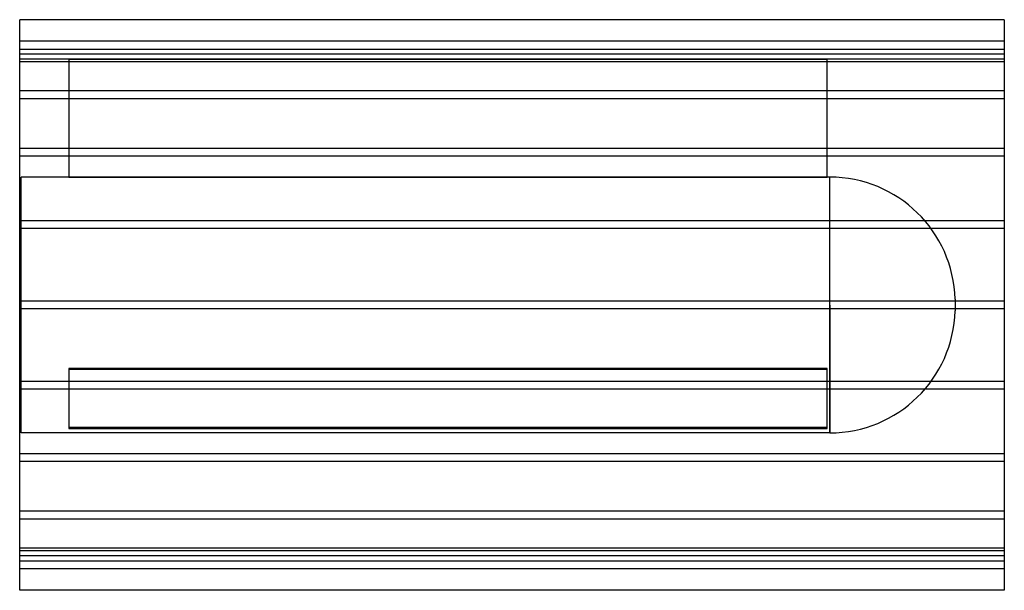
# Model space of a CAD drawing. Header units: millimetres. Extents: x -1250 to 1250, y -725 to 725.
import ezdxf

# ---------------------------------------------------------------- set-up
doc = ezdxf.new("R2010")
doc.units = ezdxf.units.MM
doc.layers.add('HIDDEN', color=7, linetype='Continuous')
doc.layers.add('THICK', color=7, linetype='Continuous')

msp = doc.modelspace()

# ---------------------------------------------------------------- linework, layer by layer
at = {"layer": 'HIDDEN'}
for p, q in [((1250, 670), (-1250, 670)), ((-1250, 650), (1250, 650)), ((1250, 637.7), (-1250, 637.7)), ((1250, 637.7), (-1250, 637.7)), ((-1125, 625), (-1250, 625)), ((-1125, 625), (-1125, 625)), ((800, 625), (800, 625)), ((1250, 625), (800, 625)), ((1250, 617.7), (-1250, 617.7)), ((1250, 617.7), (-1250, 617.7)), ((-1125, 625), (-1125, 325)), ((-1125, 625), (800, 625)), ((800, 625), (-1125, 625)), ((800, 325), (800, 625)), ((1250, 544), (-1250, 544)), ((1250, 544), (-1250, 544)), ((1250, 524), (-1250, 524)), ((1250, 524), (-1250, 524)), ((1250, 397.9), (-1250, 397.9)), ((1250, 397.9), (-1250, 397.9)), ((1250, 377.9), (-1250, 377.9)), ((1250, 377.9), (-1250, 377.9)), ((-1246, 0), (-1246, 325)), ((-1125, 325), (-1246, 325)), ((806.6, 325), (800, 325)), ((806.6, 0), (806.6, 325)), ((800, 325), (-1125, 325)), ((-1125, 325), (800, 325)), ((1250, 214), (-1250, 214)), ((1250, 214), (-1250, 214)), ((1250, 194), (-1250, 194)), ((1250, 194), (-1250, 194)), ((1250, 10), (-1250, 10)), ((1250, 10), (-1250, 10)), ((806.6, 0), (806.6, -325)), ((1125, 14.5), (1125, 0)), ((1250, -10), (-1250, -10)), ((1250, -10), (-1250, -10)), ((-1246, -325), (-1246, 0)), ((806.6, -325), (806.6, 0)), ((1125, 0), (1125, -14.5)), ((-1125, -161.6), (800, -161.6)), ((800, -161.6), (-1125, -161.6)), ((-1125, -161.6), (-1125, -311.6)), ((800, -163.4), (-1125, -163.4)), ((-1125, -163.4), (800, -163.4)), ((800, -311.6), (800, -161.6)), ((1250, -194), (-1250, -194)), ((1250, -194), (-1250, -194)), ((1250, -214), (-1250, -214)), ((1250, -214), (-1250, -214)), ((806.6, -325), (-1246, -325)), ((800, -311.6), (-1125, -311.6)), ((-1125, -311.6), (-1125, -313.4)), ((-1125, -311.6), (800, -311.6)), ((-1125, -313.4), (800, -313.4)), ((800, -313.4), (-1125, -313.4)), ((800, -313.4), (800, -311.6)), ((1250, -377.9), (-1250, -377.9)), ((1250, -377.9), (-1250, -377.9)), ((1250, -397.9), (-1250, -397.9)), ((1250, -397.9), (-1250, -397.9)), ((1250, -524), (-1250, -524)), ((1250, -524), (-1250, -524)), ((1250, -544), (-1250, -544)), ((1250, -544), (-1250, -544)), ((1250, -617.7), (-1250, -617.7)), ((1250, -617.7), (-1250, -617.7)), ((1250, -625), (-1250, -625)), ((1250, -637.7), (-1250, -637.7)), ((1250, -637.7), (-1250, -637.7)), ((-1250, -650), (1250, -650)), ((1250, -670), (-1250, -670))]:
    msp.add_line(p, q, dxfattribs=at)
for centre, start, end in [((806.6, 6.5), 1.4358, 90), ((806.6, -6.5), 270, 358.5642)]:
    msp.add_arc(centre, 318.5, start, end, dxfattribs=at)
at = {"layer": 'THICK'}
for p, q in [((-1250, 0), (-1250, 725)), ((1250, 725), (-1250, 725)), ((1250, 725), (1250, 0)), ((1250, 0), (1250, -725)), ((-1250, -725), (-1250, 0)), ((1250, -725), (-1250, -725))]:
    msp.add_line(p, q, dxfattribs=at)

doc.saveas('drawing.dxf')
